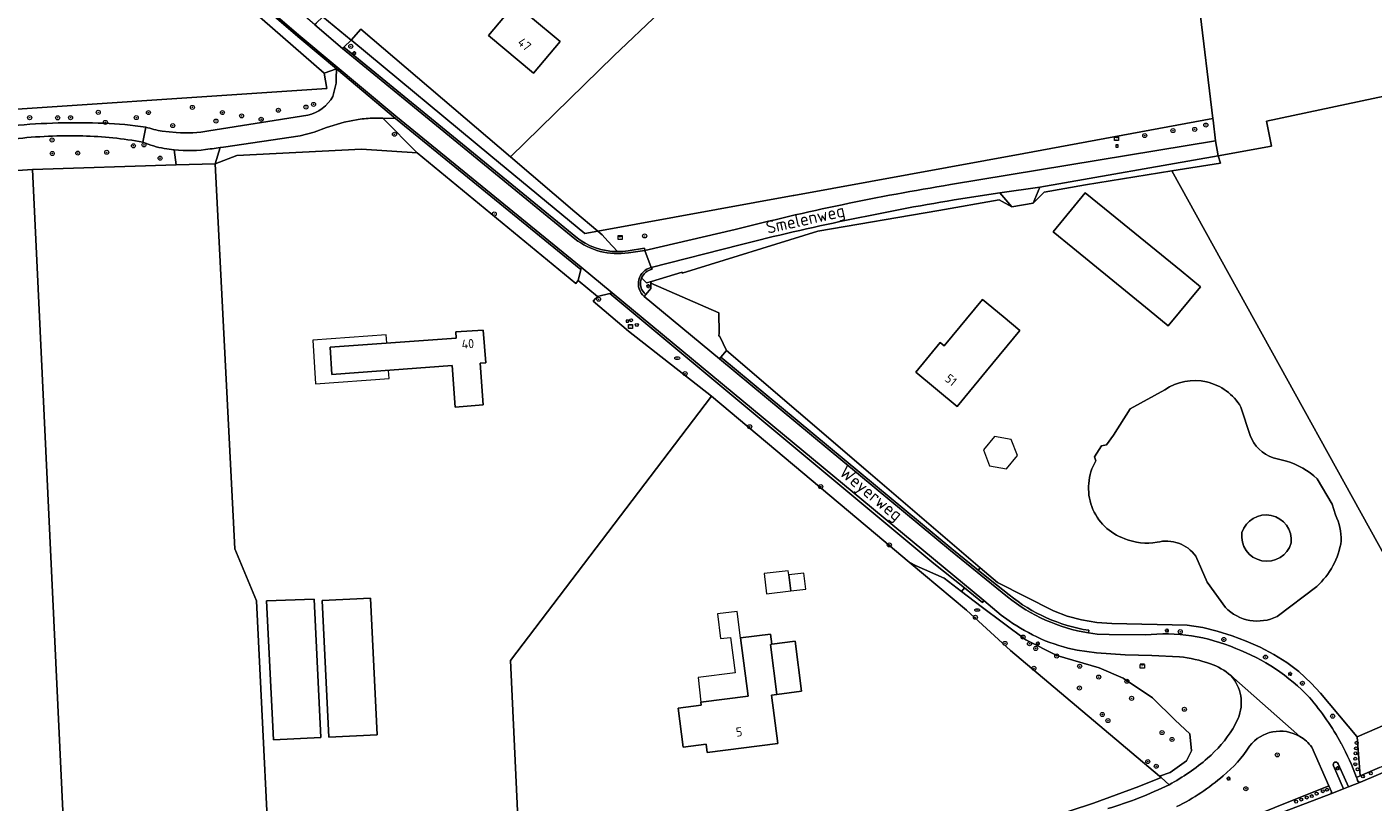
# Model space of a CAD drawing. Header units: metres. Extents: x 168032 to 180145, y 382923 to 399665.
# Tile 7 of 256: x 177792 to 178059, y 384913 to 385066. Entities that reach past the tile are written whole.
import ezdxf
from ezdxf.enums import TextEntityAlignment as Align

# ---------------------------------------------------------------- set-up
doc = ezdxf.new("R2010")
doc.units = ezdxf.units.M
doc.layers.get('0').update_dxf_attribs({"color": 8, "lineweight": 18})
for name, color, linetype, lineweight in [('B-WE-GR-BEPLANTING_CULTUUR_BOSPLANTSOEN-GV', 8, 'Continuous', 18), ('B-WE-GR-BOOM-S', 8, 'Continuous', 18), ('B-WE-GR-BOS_GEMENGD-GV', 8, 'Continuous', 18), ('B-WE-GR-BOUWLAND-GV', 8, 'Continuous', 18), ('B-WE-GR-GRAS-GV', 8, 'Continuous', 18), ('B-WE-GR-GROENVOORZIENING-GV', 8, 'Continuous', 18), ('B-WE-IE-TERREINAFSCHEIDING_KUNSTMATIG_HEKWERK-G', 8, 'IE-TERREINAFSCHEIDING-KUNSTMATIG', 18), ('B-WE-KL-DATA-S', 8, 'Continuous', 18), ('B-WE-KL-ET_KAST-S', 8, 'Continuous', 18), ('B-WE-KL-ET_LS_OV_LICHTMAST-S', 8, 'Continuous', 18), ('B-WE-KL-WATER-S', 8, 'Continuous', 18), ('B-WE-OG-BEBOUWING-GV', 8, 'Continuous', 18), ('B-WE-OG-BEBOUWING-T18', 8, 'Continuous', 18), ('B-WE-OG-BEBOUWING_LUIFEL-GV', 8, 'Continuous', 18), ('B-WE-OG-BEBOUWING_SCHUUR-GV', 8, 'Continuous', 18), ('B-WE-OG-TERREIN_CULTUURSCHEIDING-GV', 8, 'Continuous', 18), ('B-WE-OG-TERREIN_ERF-GV', 8, 'Continuous', 18), ('B-WE-OG-TOPOGRAFIE-T18', 8, 'Continuous', 18), ('B-WE-OG-WATER_MEER-GV', 8, 'Continuous', 18), ('B-WE-RI-GWA_RIOOLPUT-S', 8, 'Continuous', 18), ('B-WE-VH-VERHARDING_ASFALT-GV', 8, 'Continuous', 18), ('B-WE-VH-VERHARDING_BETONSTRAATSTEEN-GV', 8, 'Continuous', 18), ('B-WE-VH-VERHARDING_FUNDERING_ZAND-GV', 8, 'Continuous', 18), ('B-WE-VH-VERHARDING_GRASBETONSTEEN-GV', 8, 'Continuous', 18), ('B-WE-VH-VERHARDING_PUIN-GV', 8, 'Continuous', 18), ('B-WE-VW-AFSLUITPAAL-S', 8, 'Continuous', 18)]:
    doc.layers.add(name, color=color, linetype=linetype, lineweight=lineweight)
doc.styles.add('NLCS-ISO', font='NLCS-ISO.ttf')
doc.styles.add('NLCS-ISO-M200-T18', font='NLCS-ISO.ttf', dxfattribs={"height": 0.36})
doc.linetypes.add('IE-TERREINAFSCHEIDING-KUNSTMATIG', pattern='A,4,[82,NLCS.SHX,S=0.75,R=90,X=0,Y=0],4,-2', length=10)

# ---------------------------------------------------------------- blocks, each defined once
blk = doc.blocks.new('SKL-ET_KAST_ELEKTRA-SO')
at = {"color": 0, "linetype": 'ByBlock', "lineweight": 18}
for points in [[(-2, 2), (2, 2), (2, 1.68), (-2, 1.68)], [(-2, 1.52), (2, 1.52), (2, -2), (-2, -2)]]:
    blk.add_lwpolyline(points, close=True, dxfattribs=at)
at = {"color": 0, "linetype": 'ByBlock', "lineweight": 18, "style": 'NLCS-ISO'}
blk.add_text('et', height=1.5, dxfattribs=at).set_placement((0, 0), align=Align.MIDDLE_CENTER)
blk = doc.blocks.new('SKL-DATA_SIGNAAL_CAIKAST-SO')
at = {"color": 0, "linetype": 'ByBlock', "lineweight": 18}
for points in [[(-2, 2), (2, 2), (2, 1.68), (-2, 1.68)], [(-2, 1.52), (2, 1.52), (2, -2), (-2, -2)]]:
    blk.add_lwpolyline(points, close=True, dxfattribs=at)
at = {"color": 0, "linetype": 'ByBlock', "lineweight": 18, "style": 'NLCS-ISO'}
blk.add_text('cai', height=1.5, dxfattribs=at).set_placement((0, 0), align=Align.MIDDLE_CENTER)
blk = doc.blocks.new('SKL-ET_OV_LICHTMAST-SO')
at = {"color": 0, "linetype": 'ByBlock', "lineweight": 18}
for points in [[(-1.2, 0), (-2, 0)], [(-1.4, 1.4), (-0.9, 0.9)], [(0, 2), (0, 1.2)], [(0.9, 0.9), (1.4, 1.4)], [(2, 0), (1.2, 0)], [(-1.4, -1.4), (-0.9, -0.9)], [(0, -1.2), (0, -2)], [(0.9, -0.9), (1.4, -1.4)]]:
    blk.add_lwpolyline(points, dxfattribs=at)
blk.add_circle((0, 0), 1, dxfattribs=at)
blk = doc.blocks.new('SVW-AFSLUITPAAL-SO')
at = {"lineweight": 18}
blk.add_circle((0, 0), 1.5, dxfattribs=at)
at = {"lineweight": 18, "style": 'NLCS-ISO'}
blk.add_text('af', height=1.8, dxfattribs=at).set_placement((0, 0), align=Align.MIDDLE_CENTER)
blk = doc.blocks.new('SKL-WATER_BRANDKRAAN_BRANDPUT-SO')
at = {"color": 0, "linetype": 'ByBlock', "lineweight": 18}
blk.add_ellipse((0, 0), major_axis=(2.5, 0), ratio=0.54, dxfattribs=at)
at = {"color": 0, "linetype": 'ByBlock', "lineweight": 18, "style": 'NLCS-ISO'}
blk.add_text('bk', height=1.5, dxfattribs=at).set_placement((0.2, 0), align=Align.MIDDLE_CENTER)
blk = doc.blocks.new('SRI-PUT_INSPECTIEPUT_RIOOLPUT-SO')
at = {"color": 0, "linetype": 'ByBlock', "lineweight": 18}
blk.add_lwpolyline([(-1.1, -1.1), (1.1, -1.1), (1.1, 1.1), (-1.1, 1.1)], close=True, dxfattribs=at)
at = {"color": 0, "linetype": 'ByBlock', "lineweight": 18, "style": 'NLCS-ISO'}
blk.add_text('r', height=1.5, dxfattribs=at).set_placement((0, 0.3), align=Align.MIDDLE_CENTER)
blk = doc.blocks.new('SGR-BOOM_01-SO')
at = {"linetype": 'ByBlock', "lineweight": 18}
h = blk.add_hatch(color=0, dxfattribs=at)
h.dxf.hatch_style = 1
edge = h.paths.add_edge_path()
edge.add_arc((0, 0), 0.25, 0, 360)
at = {"color": 0, "linetype": 'ByBlock', "lineweight": 18}
for radius in [2, 0.25]:
    blk.add_circle((0, 0), radius, dxfattribs=at)

msp = doc.modelspace()

# ---------------------------------------------------------------- linework, layer by layer
at = {"layer": 'B-WE-GR-BEPLANTING_CULTUUR_BOSPLANTSOEN-GV', "flags": 128}
for points in [[(177852.561, 385052.488), (177853.222, 385055.07), (177853.228, 385055.999), (177853.241, 385057.922), (177850.802, 385057.101), (177851.335, 385054.061), (177774.154, 385048.911), (177698.615, 385043.355), (177632.999, 385040.445), (177609.418, 385036.723), (177592.587, 385036.919), (177576.936, 385034.283), (177545.088, 385028.28), (177543.817, 385030.732), (177451.827, 385018.715), (177381.151, 385007.522), (177376.481, 385006.228), (177372.272, 385005.922), (177372.536, 385004.494), (177374.241, 385004.444)], [(177828.014, 385045.659), (177847.564, 385048.739)], [(177818.764, 385045.592), (177821.549, 385045.356)], [(177793.069, 385038.002), (177821.505, 385038.917), (177821.116, 385041.909)], [(177374.316, 385000.77), (177374.503, 384999.436), (177378.365, 385000.051), (177408.508, 385002.522), (177452.63, 385007.284), (177472.501, 385010.595), (177514.7, 385015.176), (177574.379, 385023.695), (177574.451, 385021.984), (177603.498, 385024.259), (177652.379, 385028.445), (177667.334, 385029.848), (177685.3, 385031.118), (177718.326, 385033.07), (177793.069, 385038.002)]]:
    msp.add_lwpolyline(points, dxfattribs=at)
at = {"layer": 'B-WE-GR-BEPLANTING_CULTUUR_BOSPLANTSOEN-GV'}
for points in [[(177847.564, 385048.739, 0.2078758), (177852.561, 385052.488)], [(177789.186, 385046.69, -0.0326975), (177807.2, 385047.165)], [(177807.2, 385047.165, -0.0244703), (177815.494, 385046.41)], [(177803.009, 385044.655, 0.0347754), (177789.436, 385044.055)], [(177814.93, 385043.414, 0.0396758), (177803.009, 385044.655)], [(177815.494, 385046.41, 0.0342495), (177818.764, 385045.592)], [(177821.549, 385045.356, 0.0669667), (177828.014, 385045.659)], [(177819.158, 385042.176, -0.0568745), (177814.93, 385043.414)], [(177821.116, 385041.909, -0.0179593), (177819.158, 385042.176)]]:
    msp.add_lwpolyline(points, format="xyb", dxfattribs=at)
at = {"layer": 'B-WE-GR-BEPLANTING_CULTUUR_BOSPLANTSOEN-GV', "flags": 128}
msp.add_lwpolyline([(177977.05, 384954.454), (177973.575, 384957.086), (177968.062, 384959.572), (177966.658, 384960.279), (177978.027, 384950.755), (177986.704, 384942.824), (178016.239, 384917.917), (178018.317, 384918.659), (178021.555, 384920.948), (178022.593, 384922.925), (178022.254, 384926.314), (178019.322, 384929.01), (178014.822, 384933.439), (178009.038, 384937.347), (178004.283, 384939.381), (177995.923, 384941.802), (177989.778, 384944.9), (177980.946, 384951.503)], close=True, dxfattribs=at)
at = {"layer": 'B-WE-GR-BOS_GEMENGD-GV', "flags": 128}
msp.add_lwpolyline([(177793.983, 385018.614), (177793.069, 385038.002), (177718.326, 385033.07), (177685.3, 385031.118), (177667.334, 385029.848), (177652.379, 385028.445), (177603.498, 385024.259), (177574.451, 385021.984), (177575.162, 385005.047), (177582.665, 384853.971), (177691.396, 384866.903), (177693.255, 384867.098), (177717.012, 384869.823), (177767.126, 384875.573), (177788.728, 384878.163), (177788.703, 384878.376), (177789.26, 384878.442), (177792.71, 384878.844), (177793.238, 384878.906), (177793.263, 384878.695), (177800.627, 384878.93)], close=True, dxfattribs=at)
at = {"layer": 'B-WE-GR-BOUWLAND-GV', "flags": 128}
for points in [[(177917.219, 385069.068), (177908.215, 385060.477), (177887.739, 385040.511), (177900.481, 385029.646), (177905.015, 385025.789), (177943.702, 385032.871), (177943.805, 385032.89), (177989.364, 385041.189), (178026.801, 385048.113), (178024.064, 385070.533)], [(178145.213, 385070.483), (178037.402, 385047.562), (178038.386, 385042.601), (178027.861, 385040.711), (178028.311, 385039.277), (178018.66, 385037.73), (178075.795, 384934.552)]]:
    msp.add_lwpolyline(points, dxfattribs=at)
msp.add_lwpolyline([(177833.106, 384962.886), (177829.244, 385039.139), (177821.505, 385038.917), (177793.069, 385038.002), (177793.983, 385018.614), (177800.627, 384878.93), (177808.075, 384879.937), (177840.78, 384884.292), (177837.45, 384952.596)], close=True, dxfattribs=at)
at = {"layer": 'B-WE-GR-GRAS-GV', "flags": 128}
msp.add_lwpolyline([(177503.75, 385107.384), (177538.253, 385041.472), (177543.817, 385030.732), (177545.088, 385028.28), (177576.936, 385034.283), (177592.587, 385036.919), (177609.418, 385036.723), (177632.999, 385040.445), (177698.615, 385043.355), (177774.154, 385048.911), (177851.335, 385054.061), (177850.802, 385057.101), (177813.445, 385089.657)], dxfattribs=at)
at = {"layer": 'B-WE-GR-GROENVOORZIENING-GV', "flags": 128}
msp.add_lwpolyline([(177856.201, 385063.64), (177856.316, 385063.555), (177883.846, 385040.696), (177902.448, 385025.319), (177905.015, 385025.789), (177900.481, 385029.646), (177887.739, 385040.511), (177858.08, 385065.801)], close=True, dxfattribs=at)
for points in [[(177821.116, 385041.909), (177821.505, 385038.917), (177829.244, 385039.139), (177830.236, 385042.36)], [(177830.236, 385042.36), (177828.671, 385042.131), (177828.246, 385042.069)]]:
    msp.add_lwpolyline(points, dxfattribs=at)
at = {"layer": 'B-WE-GR-GROENVOORZIENING-GV'}
msp.add_lwpolyline([(177828.246, 385042.069, -0.0622659), (177821.116, 385041.909)], format="xyb", dxfattribs=at)
at = {"layer": 'B-WE-IE-TERREINAFSCHEIDING_KUNSTMATIG_HEKWERK-G', "flags": 128}
for points in [[(177943.805, 385032.89), (177989.364, 385041.189), (178026.801, 385048.113)], [(177793.983, 385018.614), (177800.627, 384878.93)], [(177984.132, 384956.262), (177995.267, 384950.613), (177997.933, 384949.595), (178000.816, 384948.848), (178003.796, 384948.338), (178006.793, 384948.114), (178021.692, 384947.821), (178024.791, 384947.367), (178027.671, 384946.615), (178030.598, 384945.683), (178033.411, 384944.651), (178036.164, 384943.429), (178038.836, 384942.026), (178041.421, 384940.443), (178043.808, 384938.607), (178046.258, 384936.336), (178048.085, 384934.323), (178055.3, 384925.74)], [(178055.358, 384925.671), (178075.795, 384934.552)], [(178055.3, 384925.74), (178055.358, 384925.671)]]:
    msp.add_lwpolyline(points, dxfattribs=at)
at = {"layer": 'B-WE-OG-BEBOUWING-GV', "flags": 128}
for points in [[(177886.91, 385079.921), (177885.313, 385078.009), (177890.976, 385073.277), (177888.822, 385070.699), (177888.669, 385070.827), (177883.385, 385064.504), (177892.287, 385057.066), (177895.45, 385060.85), (177897.554, 385063.366), (177891.669, 385068.261), (177895.436, 385072.79), (177895.603, 385072.651), (177900.385, 385078.401), (177891.225, 385086.021), (177886.462, 385080.294)], [(178005.368, 385030.261), (178001.491, 385033.421), (177995.171, 385025.671), (177999.048, 385022.511), (178014.182, 385010.186), (178017.971, 385007.073), (178024.338, 385014.789), (178020.502, 385017.936)], [(177985.281, 385008.898), (177981.208, 385012.271), (177973.595, 385003.082), (177972.8, 385003.74), (177967.965, 384997.864), (177976.181, 384991.102), (177981.96, 384998.121), (177988.584, 385006.165)], [(177852.007, 385002.869), (177852.333, 384997.401), (177876.171, 384999.205), (177876.794, 384990.976), (177882.328, 384991.395), (177881.702, 384999.665), (177882.81, 384999.749), (177882.337, 385006.232), (177876.906, 385005.846), (177876.992, 385004.646)], [(177839.438, 384952.642), (177840.79, 384925.092), (177850.173, 384925.553), (177848.827, 384952.981)], [(177850.427, 384952.693), (177851.773, 384925.637), (177861.34, 384926.113), (177859.994, 384953.169)], [(177939.47, 384944.042), (177939.214, 384946.035), (177933.283, 384945.275), (177934.763, 384933.729), (177925.421, 384932.531), (177925.493, 384931.966), (177920.901, 384931.377), (177921.892, 384923.65), (177926.484, 384924.239), (177926.694, 384922.603), (177940.639, 384924.391), (177939.413, 384933.952), (177940.48, 384934.089), (177939.208, 384944.008)], [(177939.47, 384944.042), (177939.208, 384944.008), (177940.48, 384934.089), (177945.374, 384934.717), (177944.102, 384944.636)]]:
    msp.add_lwpolyline(points, close=True, dxfattribs=at)
at = {"layer": 'B-WE-OG-BEBOUWING_LUIFEL-GV', "flags": 128}
for points in [[(177863.551, 384998.25), (177852.333, 384997.401), (177852.007, 385002.869), (177863.229, 385003.667), (177863.115, 385005.263), (177848.57, 385004.229), (177849.087, 384995.551), (177863.672, 384996.655)], [(177986.883, 384984.58), (177983.528, 384985.132), (177981.373, 384982.503), (177982.572, 384979.321), (177985.927, 384978.769), (177988.083, 384981.399)], [(177942.824, 384957.78), (177942.73, 384958.575), (177937.963, 384958.012), (177938.432, 384954.04), (177943.199, 384954.602)], [(177933.283, 384945.275), (177932.61, 384950.524), (177928.719, 384950.054), (177929.319, 384945.145), (177931.306, 384945.366), (177932.189, 384938.351), (177924.856, 384937.414), (177925.421, 384932.531), (177934.763, 384933.729)]]:
    msp.add_lwpolyline(points, close=True, dxfattribs=at)
at = {"layer": 'B-WE-OG-BEBOUWING_SCHUUR-GV', "flags": 128}
msp.add_lwpolyline([(177945.803, 384958.132), (177942.824, 384957.78), (177943.199, 384954.602), (177946.179, 384954.954)], close=True, dxfattribs=at)
at = {"layer": 'B-WE-OG-TERREIN_CULTUURSCHEIDING-GV', "flags": 128}
for points in [[(177813.445, 385089.657), (177850.802, 385057.101), (177853.241, 385057.922), (177845.998, 385063.999), (177800.878, 385102.689)], [(177856.316, 385063.555), (177856.201, 385063.64), (177854.733, 385062.218), (177900.639, 385024.692)], [(177908.911, 385021.751), (177906.992, 385023.831), (177905.878, 385025.043), (177905.015, 385025.789), (177902.448, 385025.319), (177883.846, 385040.696), (177856.316, 385063.555)], [(177857.547, 385047.911), (177854.762, 385047.402), (177851.303, 385046.321), (177848.831, 385045.399), (177846.056, 385044.671), (177830.918, 385042.459), (177830.236, 385042.36), (177829.244, 385039.139), (177833.534, 385040.791), (177858.198, 385042.019), (177869.214, 385041.316), (177862.426, 385048.155)], [(177862.426, 385048.155), (177860.7, 385048.191)], [(177974.83, 385035.011), (178027.341, 385043.691), (178026.839, 385047.804), (178026.801, 385048.113), (177989.364, 385041.189), (177943.805, 385032.89), (177943.702, 385032.871), (177905.015, 385025.789), (177905.878, 385025.043), (177906.992, 385023.831), (177908.911, 385021.751)], [(177948.587, 385025.793), (177972.514, 385029.921), (177984.46, 385032.009), (177986.96, 385030.61), (177984.584, 385033.404), (177975.54, 385031.998)], [(177910.997, 385021.921), (177914.231, 385022.403), (177914.311, 385022.003), (177932.211, 385026.113)], [(177913.686, 385016.577), (177914.255, 385015.961), (177914.663, 385015.583), (177915.668, 385015.811), (177921.685, 385017.67), (177921.719, 385017.461), (177948.587, 385025.793)], [(177933.19, 385023.101), (177915.599, 385018.64), (177915.743, 385018.265)], [(177915.521, 385015.503), (177915.668, 385015.811), (177914.663, 385015.583), (177914.255, 385015.961), (177913.686, 385016.577)], [(177914.513, 385013.238), (177915.516, 385014.44), (177915.521, 385015.503)], [(178055.358, 384925.671), (178055.94, 384917.981), (178059.763, 384919.61), (178066.715, 384922.576), (178070.544, 384924.209), (178078.77, 384927.718), (178078.754, 384927.771), (178093.404, 384934.384), (178098.446, 384936.747), (178112.935, 384943.536), (178121.466, 384947.533), (178141.933, 384957.123), (178148.268, 384960.091), (178182.567, 384976.161), (178201.373, 384984.973), (178205.794, 384987.044), (178205.726, 384987.19), (178223.061, 384995.134), (178228.161, 384997.523), (178230.028, 384998.398), (178229.991, 384998.473), (178232.361, 384999.727), (178231.366, 385002.054)], [(178229.727, 385001.24), (178206.962, 384990.797), (178183.042, 384978.521), (178168.357, 384971.478), (178124.313, 384952.757), (178077.316, 384932.834), (178076.683, 384932.98), (178076.051, 384933.564), (178075.795, 384934.552), (178055.358, 384925.671)], [(177984.132, 384956.262), (177980.735, 384959.166), (177980.327, 384958.671), (177982.684, 384956.765), (177986.49, 384953.799)], [(177986.431, 384948.634), (177984.909, 384949.798), (177981.448, 384952.663), (177981.177, 384952.318), (177977.619, 384955.166), (177977.05, 384954.454), (177980.946, 384951.503), (177989.778, 384944.9), (177995.923, 384941.802), (178004.283, 384939.381), (178009.038, 384937.347), (178014.822, 384933.439), (178019.322, 384929.01), (178022.254, 384926.314), (178022.593, 384922.925), (178021.555, 384920.948), (178018.317, 384918.659), (178016.239, 384917.917), (178016.534, 384917.668), (178018.148, 384916.229)], [(178055.234, 384917.68), (178055.94, 384917.981), (178055.358, 384925.671), (178055.3, 384925.74), (178048.085, 384934.323), (178046.258, 384936.336), (178043.808, 384938.607), (178041.421, 384940.443), (178038.836, 384942.026), (178036.164, 384943.429), (178033.411, 384944.651), (178030.598, 384945.683), (178027.671, 384946.615), (178024.791, 384947.367), (178021.692, 384947.821), (178006.793, 384948.114), (178003.796, 384948.338), (178000.816, 384948.848), (177997.933, 384949.595), (177995.267, 384950.613), (177984.132, 384956.262)], [(178002.208, 384946.787), (178002.163, 384946.276), (178003.893, 384946.04), (178006.283, 384945.93), (178013.438, 384945.865)], [(178020.181, 384941.569), (178014.69, 384941.82), (178009.4, 384941.955), (178003.785, 384942.355), (177999.955, 384942.83)], [(178030.729, 384927.288), (178031.775, 384929.35)], [(178056.035, 384916.715), (178083.773, 384928.546)], [(178028.364, 384907.443), (178049.786, 384915.99), (178046.375, 384923.64)], [(178052.218, 384924.376), (178052.233, 384924.348), (178052.249, 384924.319)], [(178059.763, 384919.61), (178055.94, 384917.981), (178055.234, 384917.68)], [(178018.148, 384916.229), (178016.534, 384917.668), (178012.12, 384915.876), (178003.16, 384912.546), (177989.672, 384908.163), (177979.851, 384905.253), (177974.505, 384903.751), (177971.246, 384902.836), (177965.469, 384901.213), (177967.341, 384899.468), (177967.679, 384899.563), (177968.018, 384899.656)], [(178055.234, 384917.68), (178055.348, 384917.365), (178055.46, 384917.05)], [(178000, 384896.069), (178012.03, 384900.24), (178028.534, 384906.198), (178029.01, 384906.37), (178050.133, 384914.417)], [(178050.317, 384914.799), (178049.786, 384915.99), (178028.364, 384907.443)]]:
    msp.add_lwpolyline(points, dxfattribs=at)
at = {"layer": 'B-WE-OG-TERREIN_CULTUURSCHEIDING-GV'}
for points in [[(177860.7, 385048.191, 0.0342925), (177857.547, 385047.911)], [(177932.211, 385026.113, -0.0225728), (177974.83, 385035.011)], [(177975.54, 385031.998, 0.0199551), (177933.19, 385023.101)], [(177900.639, 385024.692, 0.1729191), (177908.911, 385021.751)], [(177908.911, 385021.751, 0.0393608), (177910.997, 385021.921)], [(177915.743, 385018.265, 0.2459345), (177913.686, 385016.577)], [(177913.686, 385016.577, 0.3336104), (177914.513, 385013.238)], [(177986.49, 384953.799, 0.1324371), (178002.208, 384946.787)], [(177992.731, 384945.099, -0.0348375), (177986.431, 384948.634)], [(178013.438, 384945.865, -0.1321868), (178031.328, 384943.178)], [(177999.955, 384942.83, -0.0494926), (177992.731, 384945.099)], [(178031.328, 384943.178, -0.1147217), (178045.917, 384933.472)], [(178026.301, 384940.164, 0.0550167), (178020.181, 384941.569)], [(178030.342, 384937.818, 0.0994394), (178026.301, 384940.164)], [(178031.775, 384929.35, 0.2958213), (178030.342, 384937.818)], [(178045.917, 384933.472, -0.0549493), (178052.218, 384924.376)], [(178025.739, 384921.459, 0.0769828), (178030.729, 384927.288)], [(178044.009, 384925.78, 0.3744844), (178034.063, 384923.872)], [(178046.375, 384923.64, 0.1047529), (178044.009, 384925.78)], [(178034.063, 384923.872, -0.0883853), (178028.812, 384917.991)], [(178052.249, 384924.319, -0.0360592), (178055.234, 384917.68)], [(178018.148, 384916.229, 0.0536185), (178025.739, 384921.459)], [(178028.812, 384917.991, -0.0648235), (178019.653, 384911.891)], [(178055.46, 384917.05, 0.3979452), (178056.035, 384916.715)], [(178006.021, 384911.49, 0.0408058), (178018.148, 384916.229)], [(178050.133, 384914.417, 0.2776037), (178050.317, 384914.799)]]:
    msp.add_lwpolyline(points, format="xyb", dxfattribs=at)
at = {"layer": 'B-WE-OG-TERREIN_CULTUURSCHEIDING-GV', "flags": 128}
for points in [[(177864.945, 385048.102), (177862.426, 385048.155), (177869.214, 385041.316), (177900.655, 385015.474), (177900.813, 385015.664), (177901.101, 385016.009), (177901.615, 385018.227)], [(178018.66, 385037.73), (178028.311, 385039.277), (178027.861, 385040.711), (177992.525, 385034.51), (177991.212, 385031.347), (177993.361, 385033.498), (178001.599, 385034.945)], [(177907.393, 385013.465), (177904.918, 385012.858), (177904.571, 385012.478), (177904.086, 385011.946), (177911.096, 385006.021), (177927.493, 384993.109), (177959.982, 384965.872), (177966.658, 384960.279), (177968.062, 384959.572), (177973.575, 384957.086), (177977.05, 384954.454), (177977.619, 384955.166), (177971.559, 384960.017)], [(177930.468, 385002.184), (177929.351, 385000.852), (177975.077, 384962.916), (177980.327, 384958.671), (177980.735, 384959.166), (177959, 384977.749)]]:
    msp.add_lwpolyline(points, close=True, dxfattribs=at)
at = {"layer": 'B-WE-OG-TERREIN_ERF-GV', "flags": 128}
for points in [[(177856.201, 385063.64), (177858.08, 385065.801), (177887.739, 385040.511), (177908.215, 385060.477), (177917.219, 385069.068), (177913.364, 385072.815), (177927.741, 385087.211), (177944.445, 385103.424), (177913.889, 385129.84), (177882.603, 385099.519), (177852.144, 385070.875), (177850.52, 385069.348), (177850.038, 385068.912), (177850.59, 385068.224)], [(177891.225, 385086.021), (177900.385, 385078.401), (177895.603, 385072.651), (177895.436, 385072.79), (177891.669, 385068.261), (177897.554, 385063.366), (177895.45, 385060.85), (177892.287, 385057.066), (177883.385, 385064.504), (177888.669, 385070.827), (177888.822, 385070.699), (177890.976, 385073.277), (177885.313, 385078.009), (177886.91, 385079.921), (177886.462, 385080.294)], [(177927.493, 384993.109), (177911.096, 385006.021), (177904.086, 385011.946), (177904.571, 385012.478), (177904.918, 385012.858), (177901.101, 385016.009), (177900.813, 385015.664), (177900.655, 385015.474), (177869.214, 385041.316), (177858.198, 385042.019), (177833.534, 385040.791), (177829.244, 385039.139), (177833.106, 384962.886), (177837.45, 384952.596), (177840.78, 384884.292), (177843.548, 384884.806), (177890.109, 384889.778), (177887.739, 384940.795)], [(177915.668, 385015.811), (177915.521, 385015.503), (177928.979, 385009.629), (177929.072, 385005.609), (177928.941, 385005.08), (177929.18, 385004.962), (177930.468, 385002.184), (177959, 384977.749), (177980.735, 384959.166), (177984.132, 384956.262), (177995.267, 384950.613), (177997.933, 384949.595), (178000.816, 384948.848), (178003.796, 384948.338), (178006.793, 384948.114), (178021.692, 384947.821), (178024.791, 384947.367), (178027.671, 384946.615), (178030.598, 384945.683), (178033.411, 384944.651), (178036.164, 384943.429), (178038.836, 384942.026), (178041.421, 384940.443), (178043.808, 384938.607), (178046.258, 384936.336), (178048.085, 384934.323), (178055.3, 384925.74), (178055.358, 384925.671), (178075.795, 384934.552), (178018.66, 385037.73), (178001.599, 385034.945), (177993.361, 385033.498), (177991.212, 385031.347), (177986.96, 385030.61), (177984.46, 385032.009), (177972.514, 385029.921), (177948.587, 385025.793), (177921.719, 385017.461), (177921.685, 385017.67)], [(178017.971, 385007.073), (178014.182, 385010.186), (177999.048, 385022.511), (177995.171, 385025.671), (178001.491, 385033.421), (178005.368, 385030.261), (178020.502, 385017.936), (178024.338, 385014.789)], [(177972.8, 385003.74), (177973.595, 385003.082), (177981.208, 385012.271), (177985.281, 385008.898), (177988.584, 385006.165), (177981.96, 384998.121), (177976.181, 384991.102), (177967.965, 384997.864)], [(177876.794, 384990.976), (177876.171, 384999.205), (177852.333, 384997.401), (177852.007, 385002.869), (177876.992, 385004.646), (177876.906, 385005.846), (177882.337, 385006.232), (177882.81, 384999.749), (177881.702, 384999.665), (177882.328, 384991.395)], [(177966.658, 384960.279), (177959.982, 384965.872), (177927.493, 384993.109), (177887.739, 384940.795), (177890.109, 384889.778), (177931.189, 384894.165), (177937.023, 384895.214), (177947.451, 384897.314), (177953.394, 384898.511), (177954.703, 384898.775), (177959.373, 384899.828), (177965.469, 384901.213), (177971.246, 384902.836), (177974.505, 384903.751), (177979.851, 384905.253), (177989.672, 384908.163), (178003.16, 384912.546), (178012.12, 384915.876), (178016.534, 384917.668), (178016.239, 384917.917), (177986.704, 384942.824), (177978.027, 384950.755)], [(177850.173, 384925.553), (177840.79, 384925.092), (177839.438, 384952.642), (177848.827, 384952.981)], [(177861.34, 384926.113), (177851.773, 384925.637), (177850.427, 384952.693), (177859.994, 384953.169)], [(177940.48, 384934.089), (177939.413, 384933.952), (177940.639, 384924.391), (177926.694, 384922.603), (177926.484, 384924.239), (177921.892, 384923.65), (177920.901, 384931.377), (177925.493, 384931.966), (177925.421, 384932.531), (177934.763, 384933.729), (177933.283, 384945.275), (177939.214, 384946.035), (177939.47, 384944.042), (177944.102, 384944.636), (177945.374, 384934.717)]]:
    msp.add_lwpolyline(points, close=True, dxfattribs=at)
for points in [[(178024.064, 385070.533), (178026.801, 385048.113), (178026.839, 385047.804), (178027.341, 385043.691), (178027.861, 385040.711), (178038.386, 385042.601), (178037.402, 385047.562), (178145.213, 385070.483)], [(178003.366, 384981.146), (178004.719, 384983.274), (178005.757, 384983.514), (178007.123, 384985.391), (178010.406, 384990.623), (178017.275, 384994.41)], [(178032.348, 384990.992), (178034.153, 384985.362)], [(178003.61, 384980.322), (178003.366, 384981.146)], [(178038.707, 384980.956), (178041.385, 384980.242)], [(178047.424, 384976.794), (178050.435, 384971.736), (178051.087, 384969.624)], [(178029.275, 384951.326), (178025.699, 384956.342), (178023.399, 384961.453)], [(178047.358, 384955.481), (178039.526, 384949.537)]]:
    msp.add_lwpolyline(points, dxfattribs=at)
at = {"layer": 'B-WE-OG-TERREIN_ERF-GV'}
for points in [[(178017.275, 384994.41, -0.4320353), (178032.348, 384990.992)], [(178034.153, 384985.362, 0.2223198), (178038.707, 384980.956)], [(178009.336, 384964.919, -0.4719946), (178003.61, 384980.322)], [(178041.385, 384980.242, -0.1257826), (178047.424, 384976.794)], [(178042.32, 384964.091, 0.9030736), (178032.548, 384966.136)], [(178051.087, 384969.624, -0.1158358), (178052.216, 384964.487)], [(178015.744, 384964.204, -0.1365544), (178009.336, 384964.919)], [(178032.548, 384966.136, 0.9311265), (178042.32, 384964.091)], [(178052.216, 384964.487, -0.1747239), (178047.358, 384955.481)], [(178023.399, 384961.453, 0.3138886), (178015.744, 384964.204)], [(178039.526, 384949.537, -0.3288574), (178029.275, 384951.326)]]:
    msp.add_lwpolyline(points, format="xyb", dxfattribs=at)
at = {"layer": 'B-WE-OG-WATER_MEER-GV', "flags": 128}
for points in [[(178017.275, 384994.41), (178010.406, 384990.623), (178007.123, 384985.391), (178005.757, 384983.514), (178004.719, 384983.274), (178003.366, 384981.146)], [(178034.153, 384985.362), (178032.348, 384990.992)], [(178003.366, 384981.146), (178003.61, 384980.322)], [(178041.385, 384980.242), (178038.707, 384980.956)], [(178051.087, 384969.624), (178050.435, 384971.736), (178047.424, 384976.794)], [(178023.399, 384961.453), (178025.699, 384956.342), (178029.275, 384951.326)], [(178039.526, 384949.537), (178047.358, 384955.481)]]:
    msp.add_lwpolyline(points, dxfattribs=at)
at = {"layer": 'B-WE-OG-WATER_MEER-GV'}
for points in [[(178032.348, 384990.992, 0.4320353), (178017.275, 384994.41)], [(178038.707, 384980.956, -0.2223198), (178034.153, 384985.362)], [(178003.61, 384980.322, 0.4719946), (178009.336, 384964.919)], [(178047.424, 384976.794, 0.1257826), (178041.385, 384980.242)], [(178032.548, 384966.136, -0.9030736), (178042.32, 384964.091)], [(178052.216, 384964.487, 0.1158358), (178051.087, 384969.624)], [(178009.336, 384964.919, 0.1365544), (178015.744, 384964.204)], [(178042.32, 384964.091, -0.9311265), (178032.548, 384966.136)], [(178047.358, 384955.481, 0.1747239), (178052.216, 384964.487)], [(178015.744, 384964.204, -0.3138886), (178023.399, 384961.453)], [(178029.275, 384951.326, 0.3288574), (178039.526, 384949.537)]]:
    msp.add_lwpolyline(points, format="xyb", dxfattribs=at)
at = {"layer": 'B-WE-VH-VERHARDING_ASFALT-GV', "flags": 128}
for points in [[(177900.49, 385024.275), (177854.424, 385061.946), (177848.96, 385066.661), (177785.33, 385121.27), (177761.686, 385141.915), (177754.279, 385148.418), (177727.093, 385172.132), (177717.918, 385180.115), (177688.964, 385205.391), (177679.859, 385213.353), (177662.693, 385228.393), (177654.515, 385235.582), (177650.597, 385239.136)], [(177650.576, 385234.225), (177712.732, 385179.943), (177801.15, 385102.957), (177846.217, 385064.278), (177865.016, 385048.598), (177901.737, 385018.674), (177907.876, 385013.604), (177981.448, 384952.663), (177984.909, 384949.798), (177986.431, 384948.634)], [(177915.599, 385018.64), (177914.311, 385022.003), (177911.057, 385021.506)], [(177986.114, 384953.406), (177974.851, 384962.579), (177929.114, 385000.507), (177914.196, 385012.866)], [(178013.438, 384945.865), (178006.283, 384945.93), (178003.893, 384946.04), (178002.163, 384946.276)], [(178121.468, 384942.272), (178117.773, 384944.477), (178083.773, 384928.546), (178056.035, 384916.715), (178053.641, 384915.811), (178052.661, 384915.4), (178050.133, 384914.417), (178029.01, 384906.37), (178028.534, 384906.198), (178012.03, 384900.24), (178000, 384896.069)], [(177999.955, 384942.83), (178003.785, 384942.355), (178009.4, 384941.955), (178014.69, 384941.82), (178020.181, 384941.569)], [(178030.342, 384937.818), (178044.009, 384925.78)], [(178044.009, 384925.78), (178030.342, 384937.818)], [(178031.775, 384929.35), (178030.729, 384927.288)], [(178046.375, 384923.64), (178049.786, 384915.99), (178050.317, 384914.799)], [(178052.249, 384924.319), (178052.233, 384924.348), (178052.218, 384924.376)], [(178050.133, 384914.417), (178052.661, 384915.4), (178050.658, 384919.957)], [(178051.626, 384920.383), (178053.641, 384915.811), (178056.035, 384916.715)], [(178055.46, 384917.05), (178055.348, 384917.365), (178055.234, 384917.68)]]:
    msp.add_lwpolyline(points, dxfattribs=at)
at = {"layer": 'B-WE-VH-VERHARDING_ASFALT-GV'}
for points in [[(177911.057, 385021.506, -0.2062849), (177900.49, 385024.275)], [(177914.196, 385012.866, -0.6087686), (177915.599, 385018.64)], [(178002.163, 384946.276, -0.128414), (177986.114, 384953.406)], [(177986.431, 384948.634, 0.0348375), (177992.731, 384945.099)], [(178031.328, 384943.178, 0.1321868), (178013.438, 384945.865)], [(177992.731, 384945.099, 0.0494926), (177999.955, 384942.83)], [(178045.917, 384933.472, 0.1147217), (178031.328, 384943.178)], [(178020.181, 384941.569, -0.0550167), (178026.301, 384940.164)], [(178026.301, 384940.164, -0.0994394), (178030.342, 384937.818)], [(178030.342, 384937.818, -0.2958213), (178031.775, 384929.35)], [(178052.218, 384924.376, 0.0549493), (178045.917, 384933.472)], [(178030.729, 384927.288, -0.0769828), (178025.739, 384921.459)], [(178034.063, 384923.872, -0.3744844), (178044.009, 384925.78)], [(178044.009, 384925.78, -0.1047529), (178046.375, 384923.64)], [(178028.812, 384917.991, 0.0883853), (178034.063, 384923.872)], [(178055.234, 384917.68, 0.0360592), (178052.249, 384924.319)], [(178025.739, 384921.459, -0.0536185), (178018.148, 384916.229)], [(178050.658, 384919.957, -0.9982694), (178051.626, 384920.383)], [(178019.653, 384911.891, 0.0648235), (178028.812, 384917.991)], [(178056.035, 384916.715, -0.3979452), (178055.46, 384917.05)], [(178018.148, 384916.229, -0.0408058), (178006.021, 384911.49)], [(178050.317, 384914.799, -0.2776037), (178050.133, 384914.417)]]:
    msp.add_lwpolyline(points, format="xyb", dxfattribs=at)
at = {"layer": 'B-WE-VH-VERHARDING_BETONSTRAATSTEEN-GV', "flags": 128}
for points in [[(177850.59, 385068.224), (177849.253, 385066.955), (177848.96, 385066.661), (177854.424, 385061.946), (177854.733, 385062.218), (177856.201, 385063.64)], [(177992.525, 385034.51), (177984.584, 385033.404), (177986.96, 385030.61), (177991.212, 385031.347)], [(177901.737, 385018.674), (177901.615, 385018.227), (177901.101, 385016.009), (177904.918, 385012.858), (177907.393, 385013.465), (177907.876, 385013.604)], [(177928.979, 385009.629), (177915.521, 385015.503), (177915.516, 385014.44), (177914.513, 385013.238), (177914.196, 385012.866), (177929.114, 385000.507), (177929.351, 385000.852), (177930.468, 385002.184), (177929.18, 385004.962), (177928.941, 385005.08), (177929.072, 385005.609)]]:
    msp.add_lwpolyline(points, close=True, dxfattribs=at)
at = {"layer": 'B-WE-VH-VERHARDING_BETONSTRAATSTEEN-GV'}
msp.add_lwpolyline([(178051.626, 384920.383, 0.9982694), (178050.658, 384919.957)], format="xyb", dxfattribs=at)
at = {"layer": 'B-WE-VH-VERHARDING_BETONSTRAATSTEEN-GV', "flags": 128}
msp.add_lwpolyline([(178050.658, 384919.957), (178052.661, 384915.4), (178053.641, 384915.811), (178051.626, 384920.383)], dxfattribs=at)
at = {"layer": 'B-WE-VH-VERHARDING_FUNDERING_ZAND-GV'}
for points in [[(177807.2, 385047.165, 0.0326975), (177789.186, 385046.69)], [(177815.494, 385046.41, 0.0244703), (177807.2, 385047.165)], [(177789.436, 385044.055, -0.0347754), (177803.009, 385044.655)], [(177803.009, 385044.655, -0.0396758), (177814.93, 385043.414)]]:
    msp.add_lwpolyline(points, format="xyb", dxfattribs=at)
at = {"layer": 'B-WE-VH-VERHARDING_FUNDERING_ZAND-GV', "flags": 128}
msp.add_lwpolyline([(177814.93, 385043.414), (177815.494, 385046.41)], dxfattribs=at)
at = {"layer": 'B-WE-VH-VERHARDING_GRASBETONSTEEN-GV', "flags": 128}
for points in [[(177650.341, 385233.911), (177712.461, 385179.665), (177800.878, 385102.689), (177845.998, 385063.999), (177853.241, 385057.922), (177864.945, 385048.102), (177901.615, 385018.227), (177901.737, 385018.674), (177865.016, 385048.598), (177846.217, 385064.278), (177801.15, 385102.957), (177712.732, 385179.943), (177650.576, 385234.225)], [(177854.733, 385062.218), (177854.424, 385061.946), (177900.49, 385024.275)], [(177900.639, 385024.692), (177854.733, 385062.218)], [(177911.057, 385021.506), (177914.311, 385022.003), (177914.231, 385022.403), (177910.997, 385021.921)], [(177915.743, 385018.265), (177915.599, 385018.64)], [(177914.196, 385012.866), (177914.513, 385013.238)], [(177929.351, 385000.852), (177929.114, 385000.507), (177974.851, 384962.579), (177986.114, 384953.406)], [(177986.49, 384953.799), (177982.684, 384956.765), (177980.327, 384958.671), (177975.077, 384962.916), (177929.351, 385000.852)], [(178002.163, 384946.276), (178002.208, 384946.787)]]:
    msp.add_lwpolyline(points, dxfattribs=at)
at = {"layer": 'B-WE-VH-VERHARDING_GRASBETONSTEEN-GV'}
for points in [[(177900.49, 385024.275, 0.2062849), (177911.057, 385021.506)], [(177908.911, 385021.751, -0.1729191), (177900.639, 385024.692)], [(177910.997, 385021.921, -0.0393608), (177908.911, 385021.751)], [(177915.599, 385018.64, 0.6087686), (177914.196, 385012.866)], [(177913.686, 385016.577, -0.2459345), (177915.743, 385018.265)], [(177914.513, 385013.238, -0.3336104), (177913.686, 385016.577)], [(177986.114, 384953.406, 0.128414), (178002.163, 384946.276)], [(178002.208, 384946.787, -0.1324371), (177986.49, 384953.799)]]:
    msp.add_lwpolyline(points, format="xyb", dxfattribs=at)
at = {"layer": 'B-WE-VH-VERHARDING_GRASBETONSTEEN-GV', "flags": 128}
msp.add_lwpolyline([(177907.876, 385013.604), (177907.393, 385013.465), (177971.559, 384960.017), (177977.619, 384955.166), (177981.177, 384952.318), (177981.448, 384952.663)], close=True, dxfattribs=at)
at = {"layer": 'B-WE-VH-VERHARDING_PUIN-GV', "flags": 128}
for points in [[(177860.7, 385048.191), (177862.426, 385048.155), (177864.945, 385048.102), (177853.241, 385057.922), (177853.228, 385055.999), (177853.222, 385055.07), (177852.561, 385052.488)], [(177847.564, 385048.739), (177828.014, 385045.659)], [(177828.246, 385042.069), (177828.671, 385042.131), (177830.236, 385042.36), (177830.918, 385042.459), (177846.056, 385044.671), (177848.831, 385045.399), (177851.303, 385046.321), (177854.762, 385047.402)], [(177854.762, 385047.402), (177857.547, 385047.911)], [(177815.494, 385046.41), (177814.93, 385043.414)], [(177821.549, 385045.356), (177818.764, 385045.592)], [(177975.54, 385031.998), (177984.584, 385033.404), (177992.525, 385034.51), (178027.861, 385040.711), (178027.341, 385043.691), (177974.83, 385035.011)], [(177932.211, 385026.113), (177914.311, 385022.003), (177915.599, 385018.64), (177933.19, 385023.101)]]:
    msp.add_lwpolyline(points, dxfattribs=at)
at = {"layer": 'B-WE-VH-VERHARDING_PUIN-GV'}
for points in [[(177852.561, 385052.488, -0.2078758), (177847.564, 385048.739)], [(177857.547, 385047.911, -0.0342925), (177860.7, 385048.191)], [(177818.764, 385045.592, -0.0342495), (177815.494, 385046.41)], [(177828.014, 385045.659, -0.0669667), (177821.549, 385045.356)], [(177814.93, 385043.414, 0.0568745), (177819.158, 385042.176)], [(177819.158, 385042.176, 0.0179593), (177821.116, 385041.909)], [(177821.116, 385041.909, 0.0622659), (177828.246, 385042.069)], [(177974.83, 385035.011, 0.0225728), (177932.211, 385026.113)], [(177933.19, 385023.101, -0.0199551), (177975.54, 385031.998)]]:
    msp.add_lwpolyline(points, format="xyb", dxfattribs=at)

# ---------------------------------------------------------------- block references
at = {"layer": 'B-WE-GR-BOOM-S', "xscale": 0.2, "yscale": 0.2, "zscale": 0.2}
for p in [(177856.098, 385062.386), (177824.739, 385050.301), (177841.763, 385049.74), (177847.215, 385050.374), (177848.724, 385050.901), (177792.511, 385048.267), (177798.055, 385048.24), (177800.606, 385048.256), (177806.094, 385049.327), (177807.505, 385047.338), (177813.618, 385048.284), (177816.035, 385049.281), (177829.394, 385047.597), (177830.681, 385049.284), (177834.482, 385048.623), (177838.354, 385047.96), (178025.402, 385046.811), (177820.85, 385046.693), (177864.748, 385044.99), (178013.31, 385044.725), (178018.894, 385045.711), (178023.199, 385045.952), (177796.954, 385043.846), (177807.771, 385041.422), (177813.065, 385042.696), (177815.135, 385042.887), (177796.987, 385041.178), (177802.042, 385041.25), (177818.345, 385040.25), (177884.509, 385029.199), (177914.287, 385024.851), (177905.163, 385012.333), (177922.295, 384997.601), (177935.091, 384987.084), (177949.148, 384975.24), (177962.734, 384963.698), (177979.778, 384949.368), (177989.219, 384945.459), (178020.344, 384946.527), (177985.64, 384944.205), (177990.492, 384944.117), (177991.716, 384943.192), (178028.963, 384944.966), (177995.872, 384941.704), (178037.213, 384941.48), (177991.357, 384939.273), (178000.42, 384939.681), (178004.198, 384937.527), (178000.381, 384935.364), (178009.772, 384936.694), (178044.537, 384936.317), (178010.71, 384933.321), (178004.905, 384930.124), (178021.15, 384931.157), (178050.516, 384929.796), (178006.015, 384928.914), (178016.738, 384926.53), (178018.719, 384925.18), (178039.547, 384922.13), (178013.911, 384920.804), (178015.576, 384919.881), (178033.329, 384915.417)]:
    msp.add_blockref('SGR-BOOM_01-SO', p, dxfattribs=at)
at = {"layer": 'B-WE-KL-DATA-S', "xscale": 0.2, "yscale": 0.2, "zscale": 0.2}
for p in [(178007.69, 385044.137), (177911.495, 385006.93)]:
    msp.add_blockref('SKL-DATA_SIGNAAL_CAIKAST-SO', p, dxfattribs=at)
at = {"layer": 'B-WE-KL-ET_KAST-S', "xscale": 0.2, "yscale": 0.2, "zscale": 0.2}
for p in [(177909.411, 385024.533), (178012.828, 384939.718)]:
    msp.add_blockref('SKL-ET_KAST_ELEKTRA-SO', p, dxfattribs=at)
at = {"layer": 'B-WE-KL-ET_LS_OV_LICHTMAST-S', "xscale": 0.2, "yscale": 0.2, "zscale": 0.2}
for p in [(177856.791, 385061.054), (177914.991, 385014.922), (178017.708, 384946.753), (177992.136, 384944.193), (178042.078, 384938.182), (178051.498, 384919.49), (178029.92, 384917.446)]:
    msp.add_blockref('SKL-ET_OV_LICHTMAST-SO', p, dxfattribs=at)
at = {"layer": 'B-WE-KL-WATER-S', "xscale": 0.2, "yscale": 0.2, "zscale": 0.2}
for p in [(177920.749, 385000.664), (177980.146, 384950.795)]:
    msp.add_blockref('SKL-WATER_BRANDKRAAN_BRANDPUT-SO', p, dxfattribs=at)
at = {"layer": 'B-WE-RI-GWA_RIOOLPUT-S', "xscale": 0.2, "yscale": 0.2, "zscale": 0.2}
for p in [(178007.811, 385042.647), (177910.854, 385007.976)]:
    msp.add_blockref('SRI-PUT_INSPECTIEPUT_RIOOLPUT-SO', p, dxfattribs=at)
at = {"layer": 'B-WE-VW-AFSLUITPAAL-S', "xscale": 0.2, "yscale": 0.2, "zscale": 0.2}
for p in [(177911.586, 385008.169), (177912.737, 385007.24), (178055.261, 384924.5), (178055.054, 384922.423), (178055.147, 384923.399), (178054.995, 384921.354), (178055.004, 384920.279), (178055.454, 384919.273), (178056.508, 384917.864), (178058.057, 384918.481), (178045.384, 384913.674), (178046.378, 384913.97), (178047.341, 384914.452), (178048.56, 384914.932), (178049.387, 384915.214), (178043.275, 384912.867), (178044.283, 384913.286)]:
    msp.add_blockref('SVW-AFSLUITPAAL-SO', p, dxfattribs=at)

# ---------------------------------------------------------------- texts
at = {"layer": 'B-WE-OG-BEBOUWING-T18', "style": 'NLCS-ISO-M200-T18'}
for s, rotation, p in [('47', 320.1, (177890.497, 385062.797)), ('40', 4.1, (177879.277, 385003.505)), ('51', 320.6, (177974.936, 384996.335)), ('5', 7.3, (177932.989, 384926.686))]:
    msp.add_text(s, height=1.8, rotation=rotation, dxfattribs=at).set_placement(p, align=Align.MIDDLE)
at = {"layer": 'B-WE-OG-TOPOGRAFIE-T18', "style": 'NLCS-ISO-M200-T18'}
for s, rotation, p in [('Smelenweg', 12.7, (177946.202, 385027.858)), ('Weyerweg', 320.4, (177958.905, 384973.624))]:
    msp.add_text(s, height=2.5, rotation=rotation, dxfattribs=at).set_placement(p, align=Align.MIDDLE)

doc.saveas('drawing.dxf')
